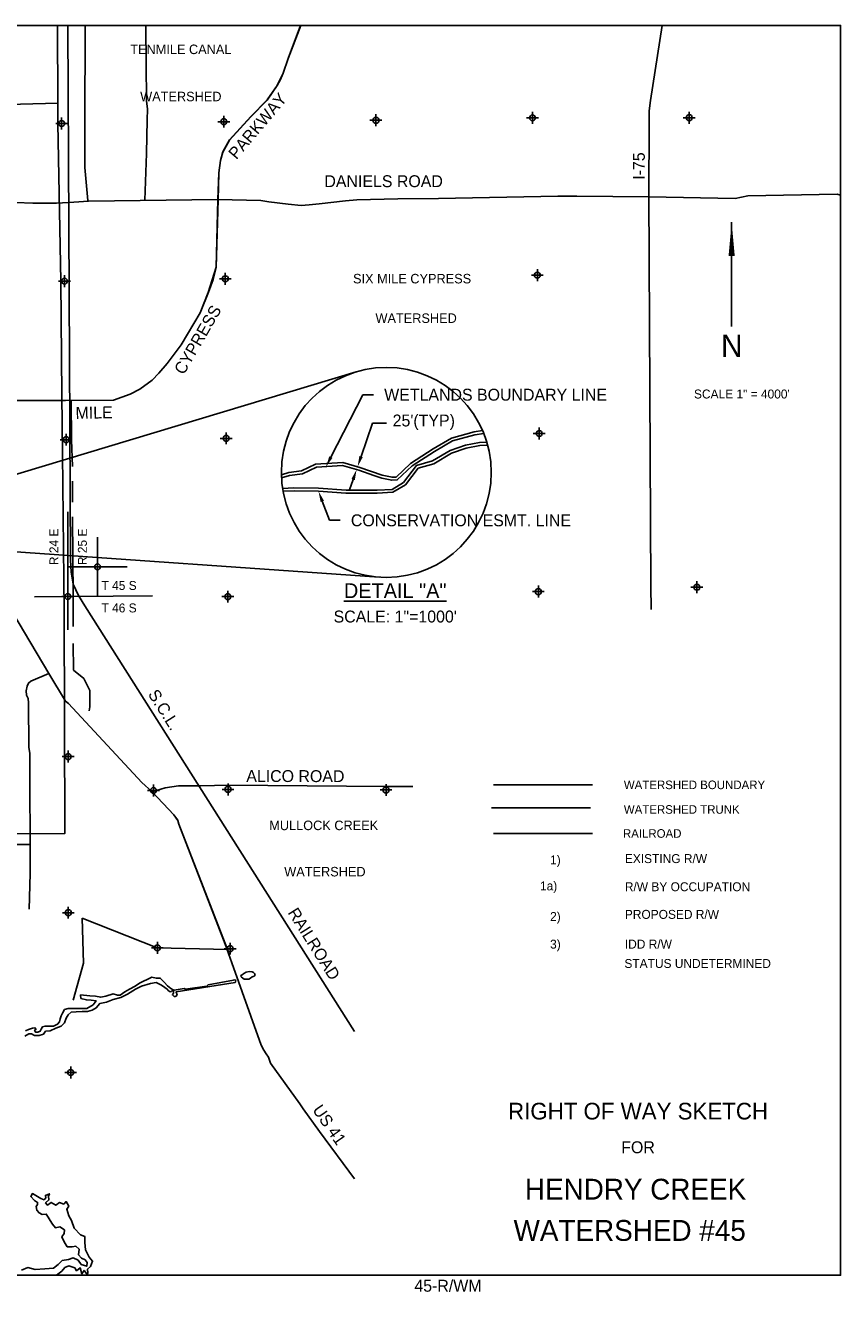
# Model space of a CAD drawing. Extents: x 182457 to 246457, y 768437 to 811090.
# Tile 7 of 7: x 219052 to 246457, y 768437 to 811090. Entities that reach past the tile are written whole.
import ezdxf
from ezdxf.enums import TextEntityAlignment as Align

# ---------------------------------------------------------------- set-up
doc = ezdxf.new("R2010")
doc.units = 0
doc.header["$LTSCALE"] = 1000
doc.header["$PDMODE"] = 34
doc.header["$PDSIZE"] = 200
for name, pattern in [('HIDDEN', [0]), ('PHANTOM', [0]), ('STREAM', [0])]:
    doc.linetypes.add(name, pattern=pattern)
doc.layers.get('0').update_dxf_attribs({"linetype": 'CONTINUOUS'})
doc.layers.get('DEFPOINTS').update_dxf_attribs({"linetype": 'CONTINUOUS'})
for name, color, linetype in [('BORDER', 1, 'CONTINUOUS'), ('DIMEN', 10, 'CONTINUOUS'), ('ESMT', 7, 'HIDDEN'), ('MAJROADS', 9, 'CONTINUOUS'), ('ROW', 6, 'PHANTOM'), ('ROWDIM', 10, 'CONTINUOUS'), ('RR', 13, 'CONTINUOUS'), ('SEC', 2, 'CONTINUOUS'), ('TEXT', 7, 'CONTINUOUS'), ('TRUNKS', 5, 'STREAM'), ('WATER', 4, 'CONTINUOUS'), ('WETLANDS', 6, 'HIDDEN'), ('WSHEDS', 3, 'CONTINUOUS')]:
    doc.layers.add(name, color=color, linetype=linetype)

# ---------------------------------------------------------------- blocks, each defined once
blk = doc.blocks.new('TEMPRW')
at = {"layer": 'TEXT', "color": 0}
for s, height, p in [('RIGHT OF WAY SKETCH', 840, (0, 1699.918276)), ('FOR', 600, (0, 0))]:
    blk.add_text(s, height=height, dxfattribs=at).set_placement(p, align=Align.CENTER)
blk = doc.blocks.new('TICK')
at = {"color": 0}
for points in [[(500, 0), (500, 1000)], [(0, 500), (1000, 500)]]:
    blk.add_lwpolyline(points, dxfattribs=at)
blk.add_point((500, 500), dxfattribs=at)

msp = doc.modelspace()

# ---------------------------------------------------------------- linework, layer by layer
at = {"color": 0}
for p, q in [((230336.865748, 796602.151006), (230721.528359, 797717.820969)), ((231187.319588, 797717.820969), (230721.528359, 797717.820969)), ((230069.585164, 795826.934204), (229952.242469, 795486.595121)), ((220477.459938, 790772.279859), (220477.459938, 794741.851244)), ((219353.385662, 791888.247299), (223322.853066, 791916.979123))]:
    msp.add_line(p, q, dxfattribs=at)
for points in [[(230393.588929, 796582.59389), (230280.142567, 796621.708122), (230219.523053, 796261.811922)], [(230126.308345, 795807.377089), (230012.861984, 795846.49132), (230186.92786, 796167.273288)]]:
    msp.add_solid(points, dxfattribs=at)
at = {"layer": 'BORDER', "color": 0}
msp.add_lwpolyline([(182457.191743, 769090.417012), (182457.191743, 811090.375012), (246457.127743, 811090.375012), (246457.127743, 769090.417012)], close=True, dxfattribs=at)
at = {"layer": 'DEFPOINTS', "color": 0}
for p in [(230186.92786, 796167.273288), (230324.135251, 796119.966687), (230356.730444, 796214.505322)]:
    msp.add_point(p, dxfattribs=at)
at = {"layer": 'DIMEN', "color": 0}
for p, q in [((216304.842662, 795276.528068), (230169.10708, 799445.79066)), ((229321.778028, 796581.912162), (230393.505753, 798678.780819)), ((230393.505753, 798678.780819), (230753.505753, 798678.780819)), ((229032.18981, 795096.679479), (229274.17232, 794457.53492)), ((229274.17232, 794457.53492), (229634.17232, 794457.53492)), ((216497.636382, 793551.683975), (230940.281959, 792546.414288))]:
    msp.add_line(p, q, dxfattribs=at)
msp.add_circle((231185.30107, 796066.588255), 3528.690851, dxfattribs=at)
for points in [[(229375.204162, 796554.605602), (229268.351894, 796609.218722), (229157.93867, 796261.355358)], [(228976.076821, 795075.434892), (229088.302799, 795117.924065), (228904.72229, 795433.357413)]]:
    msp.add_solid(points, dxfattribs=at)
at = {"layer": 'ESMT', "color": 0}
for points in [[(227657.405128, 795991.692741), (227907.722271, 796060.681344), (228336.567858, 796115.982199), (228808.717204, 796340.225108), (229723.426232, 796396.05866), (230294.273791, 796236.039234), (231048.566161, 795975.973012), (231377.523387, 795902.468263), (231510.932533, 795912.922276), (231995.297206, 796364.803534), (232754.913218, 796857.001841), (233374.131423, 797217.527169), (234137.402293, 797431.661386), (234421.077729, 797474.213395)], [(234592.195285, 796985.680704), (234325.850292, 796972.117143), (233874.573758, 796884.928604), (233374.054567, 796715.714379), (232781.010381, 796358.961999), (232258.411967, 796215.499478), (231827.83718, 795647.609547), (231408.184601, 795399.340545), (230881.684347, 795374.99734), (229827.749575, 795372.427088), (228904.72229, 795433.357413), (228081.933599, 795451.851632), (227713.880798, 795433.421281)]]:
    msp.add_lwpolyline(points, dxfattribs=at)
at = {"layer": 'MAJROADS', "color": 0}
for p, q in [((228299.082048, 811090.375012), (227886.885272, 809979.534274)), ((227886.885272, 809979.534274), (227717.927968, 809481.613223)), ((227615.647331, 809250.821267), (227519.891295, 809071.925682)), ((227717.927968, 809481.613223), (227615.647331, 809250.821267)), ((227519.891295, 809071.925682), (227179.156135, 808583.749543)), ((227179.156135, 808583.749543), (226631.835932, 808023.731604)), ((226631.835932, 808023.731604), (225916.35017, 807239.588871)), ((225916.35017, 807239.588871), (225690.397496, 806836.181543)), ((225690.397496, 806836.181543), (225607.591356, 806555.226825)), ((225607.591356, 806555.226825), (225553.375807, 806138.077856)), ((225553.375807, 806138.077856), (225532.15993, 805232.941079)), ((225532.15993, 805232.941079), (225465.121506, 802969.242513)), ((225465.121506, 802969.242513), (225362.965582, 802554.580687)), ((225362.965582, 802554.580687), (225202.653439, 802120.525826)), ((225202.653439, 802120.525826), (224929.804083, 801429.802104)), ((224929.804083, 801429.802104), (224287.343856, 800359.119395)), ((224287.343856, 800359.119395), (223815.269055, 799730.383174)), ((223538.09208, 799399.446467), (223311.912864, 799169.917188)), ((223815.269055, 799730.383174), (223538.09208, 799399.446467)), ((223311.912864, 799169.917188), (222897.072784, 798862.367724)), ((220400.978405, 798482.095906), (215004.926716, 798491.121097)), ((222011.985784, 798497.654926), (220400.978405, 798482.095906)), ((222575.603425, 798695.765291), (222011.985784, 798497.654926)), ((222897.072784, 798862.367724), (222575.603425, 798695.765291))]:
    msp.add_line(p, q, dxfattribs=at)
for points in [[(221064.545669, 811090.375012), (221052.917334, 807738.831815), (221048.408729, 806315.894693), (221153.031218, 805207.619725)], [(223097.703615, 811090.375012), (223098.90241, 811028.371964), (223106.695017, 809813.275435), (223122.557586, 808556.221458), (223153.971791, 808271.083941), (223142.995724, 807919.222598), (223117.890157, 806788.164629), (223072.81108, 805221.515918)], [(240452.878441, 811090.375012), (240061.792832, 808568.376941), (240024.256632, 808219.009428), (240021.409685, 807737.403448)], [(240021.409685, 807737.403448), (240007.694014, 805417.180658), (240073.421865, 792255.915979), (240087.703531, 791456.399164)], [(246457.127743, 805390.034574), (246339.224526, 805422.604659), (243340.700705, 805357.231827), (242908.178315, 805275.701173), (240008.796284, 805329.232268), (237588.736535, 805349.898482), (236951.217631, 805352.398433), (232941.277147, 805273.350308), (231572.132931, 805261.322123), (230196.789965, 805229.371394), (229810.657632, 805189.337975), (228932.337105, 805096.361973), (228592.167148, 805055.860141), (228320.226694, 805042.642972), (227886.887154, 805077.037805), (227238.253793, 805165.58961), (226966.88358, 805208.326638), (225526.246301, 805240.995633), (221174.728103, 805179.418603), (220680.724836, 805144.481663), (220294.877624, 805132.425343), (220102.810639, 805112.39845), (219301.446239, 805118.566758), (218736.011006, 805134.32209)], [(218198.816139, 792070.944525), (219837.3459, 789310.456076), (220400.23806, 788384.583048), (220500.157943, 788300.050535), (222969.03478, 785650.697951), (223310.25131, 785338.139337), (224041.834939, 784561.834835), (224174.521866, 784376.510806), (224215.480672, 784250.521411), (225769.077868, 780208.676705), (225990.691238, 779586.983751), (226975.632633, 776822.973005), (227066.551381, 776654.717354), (227149.402886, 776528.416661), (227224.000371, 776418.935308), (227289.534461, 776217.352276), (228276.494657, 774852.619941), (228392.549024, 774684.177511), (228939.867036, 773917.621258), (230114.143954, 772327.437661)], [(219175.174861, 781389.426652), (219209.327988, 782587.388084), (219206.143532, 786617.783243), (219165.889627, 786835.94409), (219160.293303, 788319.095773), (219144.670971, 788470.038046), (219086.839979, 788579.402225), (219079.596323, 788730.281441), (219114.246045, 788880.845374), (219156.959159, 788989.452873), (219232.808635, 789047.536092), (219837.3459, 789310.456076)], [(223310.25131, 785338.139337), (223747.377814, 785469.179638), (224200.330746, 785532.803984), (224937.71725, 785535.633674), (225884.759812, 785562.022975), (231171.641018, 785513.855556), (232078.253474, 785515.079302)]]:
    msp.add_lwpolyline(points, dxfattribs=at)
at = {"layer": 'MAJROADS', "color": 0, "linetype": 'CONTINUOUS'}
msp.add_lwpolyline([(219208.555995, 783564.458229), (211479.172088, 783564.458229)], dxfattribs=at)
at = {"layer": 'RR', "color": 0}
for points in [[(220475.177979, 811090.375012), (220564.345307, 793119.148932), (220592.086687, 792723.16358), (220663.816658, 792315.150743), (220835.556477, 791935.070866), (221047.308519, 791578.963113), (230114.143954, 777277.927115)], [(234792.94993, 783937.806533), (238116.159879, 783937.806533)]]:
    msp.add_lwpolyline(points, dxfattribs=at)
at = {"layer": 'SEC', "color": 0}
for p in [(220270.356394, 807791.531099), (225725.102797, 807854.132527), (230836.249748, 807901.83909), (236098.386995, 807982.241379), (241368.493846, 807987.193927), (225771.901236, 802575.420386), (236262.435661, 802694.515292), (220367.333577, 802495.790002), (220422.237838, 797166.762897), (225801.489094, 797213.016462), (236325.763588, 797373.821041), (220477.459943, 791896.383609), (225856.438761, 791892.367617), (236296.976067, 792062.004517), (241626.502639, 792209.069633), (220490.20047, 786517.313979), (223357.85905, 785379.052884), (225863.231078, 785415.745992), (231175.093008, 785395.33673), (220495.289236, 781272.341906), (223488.394678, 780091.508421), (225934.75564, 780061.493296), (220575.101245, 775901.287286)]:
    msp.add_point(p, dxfattribs=at)
at = {"layer": 'TEXT', "color": 0}
msp.add_line((242793.800474, 804478.358488), (242793.800474, 800966.349731), dxfattribs=at)
msp.add_lwpolyline([(242793.800474, 804478.358488, 0, 208.125, 0), (242793.800474, 803340.78617, 208.125, 208.125, 0)], format="xyseb", dxfattribs=at)
at = {"layer": 'TRUNKS', "color": 0}
msp.add_line((234716.914617, 784793.500174), (238046.935455, 784793.500174), dxfattribs=at)
at = {"layer": 'WATER', "color": 0}
msp.add_lwpolyline([(226300.245037, 779114.807472), (226291.478936, 779156.283285), (226343.853946, 779186.891062), (226391.853696, 779228.411887), (226468.23291, 779274.321822), (226575.200858, 779291.873068), (226673.458103, 779281.034464), (226725.872932, 779261.426295), (226769.573596, 779217.79488), (226776.154664, 779178.500638), (226741.254726, 779136.990201), (226675.77471, 779112.921942), (226621.221591, 779075.762528), (226562.305331, 779034.233047), (226409.474192, 779034.11186), (226357.043782, 779073.369747), (226306.794943, 779114.812666)], close=True, dxfattribs=at)
for points in [[(219032.231377, 777127.079292), (219166.753806, 777201.554685), (219258.887371, 777200.931387), (219359.056734, 777149.996753), (219518.196527, 777148.920148), (219660.868081, 777189.835762), (219728.554272, 777289.891798), (219887.807392, 777305.566749), (220072.69782, 777396.453718), (220257.361594, 777453.837572), (220367.040004, 777570.361848), (220426.74706, 777729.104997), (220486.114135, 777837.593475), (220587.246777, 777929.047078), (220763.194791, 777936.232924), (220964.326805, 777951.624558), (221140.218156, 777950.434626), (221299.69793, 777999.612692), (221434.220359, 778074.088084), (221552.444539, 778215.683032), (221778.930542, 778264.40779), (221997.324084, 778355.068105), (222257.426529, 778420.317767), (222484.36584, 778536.048754), (222753.524025, 778701.751096), (222955.222673, 778800.900516), (223257.374001, 778890.994196), (223450.243563, 778923.194051), (223608.873386, 778846.735438), (223659.757925, 778811.242998), (223814.491723, 778705.98366), (223853.606956, 778653.455609), (223921.154292, 778616.111581), (223956.105599, 778622.540929), (223980.209037, 778648.655192), (224002.047052, 778650.763363), (224028.206244, 778639.758242), (224025.873428, 778596.104677), (224027.951647, 778565.534451), (224008.206827, 778537.222159), (223995.003677, 778506.70435), (224014.57627, 778484.80643), (224049.422744, 778460.67304), (224084.321635, 778451.821019), (224119.317871, 778471.348683), (224150.0753, 778528.00322), (224121.897795, 778587.042988), (224111.049924, 778606.727903), (224121.99514, 778615.422673), (226098.728635, 778920.822453), (226118.473455, 778949.134745), (226127.34794, 778990.582794), (226094.684519, 779014.708696), (226044.451843, 779008.331765), (225194.69771, 778851.881799), (225146.490835, 778799.653273), (224434.456225, 778697.307873), (224386.511435, 778721.486192), (224054.492733, 778665.865017), (224014.965782, 778674.778241), (223936.10421, 778728.995572), (223832.073836, 778812.611603), (223717.78887, 778942.062362), (223584.692675, 779076.938906), (223444.670923, 779074.858255), (223302.521833, 779100.906804), (223142.970404, 779026.608352), (223017.014535, 778968.832881), (222891.003706, 778902.686), (222739.658807, 778803.218359), (222554.828268, 778703.970557), (222395.16692, 778612.929286), (222243.767061, 778505.090235), (222151.681551, 778505.694794), (221998.362353, 778543.13446), (221755.011335, 778469.380567), (221587.250194, 778428.622544), (221411.615627, 778463.28749), (221219.121493, 778481.315411), (220909.444921, 778508.496383), (220917.040167, 778391.202674), (221100.93761, 778339.733796), (221259.990788, 778330.302566), (221427.362478, 778312.441553), (221325.926891, 778170.748665), (221115.794286, 778054.901489), (220789.202511, 778057.071288), (220487.677543, 778050.700031), (220370.799212, 778017.771217), (220294.676038, 777901.053671), (220252.207797, 777809.232863), (220226.429238, 777708.929429), (220200.595566, 777600.253598), (220133.120358, 777525.342927), (219998.721082, 777459.245564), (219856.390318, 777460.182498), (219772.666339, 777460.733636), (219714.059553, 777461.119433), (219630.170233, 777436.553377), (219587.757106, 777353.104966), (219553.881718, 777294.718636), (219469.937283, 777261.780182), (219394.530589, 777253.903809), (219361.481907, 777321.103447), (219403.509238, 777345.945072), (219378.777841, 777404.717198), (219286.571236, 777388.578654), (219160.709699, 777347.543371), (219051.592957, 777306.397861)], [(220096.129181, 769090.417012), (220277.100084, 769228.313), (220378.459379, 769353.269718), (220512.811818, 769402.617774), (220713.377197, 769334.251622), (220771.384349, 769241.721413), (220897.644327, 769333.005026), (220954.971517, 769139.965474), (221022.714371, 769248.397288), (221139.011993, 769105.215763), (221156.216858, 769172.108665), (221140.258589, 769289.482893), (221241.391231, 769380.936496), (221309.587392, 769556.374539), (221201.665549, 769699.499401), (221077.67211, 769943.246932), (221054.188015, 770186.314503), (221055.547938, 770387.333189), (220905.180567, 770446.983582), (220688.940236, 770674.602855), (220598.506575, 770926.499511), (220507.449616, 771086.262603), (220441.916637, 771304.486155), (220509.602828, 771404.54219), (220418.545869, 771564.305282), (220342.597226, 771481.057467), (220200.548971, 771532.275418), (220074.288993, 771440.991805), (219924.148276, 771534.145312), (219797.888299, 771442.861699), (219731.448705, 771527.072793), (219840.957125, 771618.469732), (219825.055519, 771744.219739), (219859.125269, 771827.750871), (219724.716166, 771770.027036), (219740.901089, 771686.155923), (219681.873995, 771627.922117), (219573.215526, 771662.161856), (219406.379916, 771763.804469), (219289.572323, 771831.603986), (219230.318574, 771739.867066), (219363.424417, 771604.947992), (219463.480452, 771537.261802), (219463.027145, 771470.255573), (219412.262502, 771395.213546), (219436.596549, 771277.782655), (219511.355259, 771185.139119), (219611.467958, 771125.828708), (219753.969521, 771141.616986), (219820.295789, 771040.654335), (219886.508729, 770922.940127), (219961.097448, 770805.169255), (220069.132619, 770678.795951), (220211.804172, 770719.711565), (220361.831562, 770609.806501), (220352.662495, 770492.602263), (220276.487199, 770375.851334), (220350.735938, 770207.825791), (220458.544454, 770047.949372), (220626.060026, 770046.816103), (220751.810033, 770062.717708), (220860.015193, 769961.47174), (220841.960376, 769768.942158), (220941.733095, 769659.377075), (221058.654015, 769608.329115), (221133.412724, 769515.685579), (221115.811215, 769390.162227), (220931.94073, 769450.039273), (220824.018886, 769593.164134), (220657.013285, 769669.679411), (220497.476847, 769612.125567), (220287.855728, 769580.039039), (220152.936655, 769446.933196), (220001.322688, 769322.316459), (219708.000446, 769299.172344), (219381.17509, 769276.254883), (219138.730817, 769344.904353), (218920.337275, 769254.244038)]]:
    msp.add_lwpolyline(points, dxfattribs=at)
at = {"layer": 'WETLANDS', "color": 0}
for points in [[(227661.082901, 795888.977958), (227927.499585, 795962.403671), (228365.11623, 796018.835579), (228834.132181, 796241.590311), (229712.679393, 796295.216557), (230264.454765, 796140.543428), (230763.091511, 795968.622592), (231033.08042, 795876.967228), (231370.368219, 795801.601032), (231553.591034, 795815.958471), (232057.070416, 796285.672529), (232807.289972, 796771.782339), (233413.424279, 797124.689874), (234158.406849, 797333.693343), (234460.829091, 797379.057418)], [(234564.023893, 797084.375664), (234313.763433, 797071.631205), (233848.958655, 796981.828952), (233331.777954, 796806.981847), (232741.260704, 796451.749573), (232199.223935, 796302.95088), (231760.017289, 795723.676291), (231378.695325, 795498.083913), (230879.25192, 795474.991705), (229830.924749, 795472.435129), (228909.141367, 795533.283342), (228080.554747, 795551.907884), (227697.230525, 795532.712812)]]:
    msp.add_lwpolyline(points, dxfattribs=at)
at = {"layer": 'WSHEDS', "color": 0}
for p, q in [((220143.62467, 808479.995538), (220133.261608, 811090.375012)), ((227885.268746, 809977.841725), (228312.907984, 811090.375012)), ((227716.311442, 809479.920675), (227885.268746, 809977.841725)), ((227518.274769, 809070.233134), (227716.311442, 809479.920675)), ((227177.539609, 808582.056995), (227518.274769, 809070.233134)), ((226630.219406, 808022.039055), (227177.539609, 808582.056995)), ((225914.733644, 807237.896323), (226630.219406, 808022.039055)), ((225688.78097, 806834.488995), (225914.733644, 807237.896323)), ((225605.97483, 806553.534277), (225688.78097, 806834.488995)), ((225551.759281, 806136.385308), (225605.97483, 806553.534277)), ((225524.629775, 805239.303084), (225551.759281, 806136.385308)), ((225463.50498, 802967.549965), (225524.629775, 805239.303084)), ((225201.036913, 802118.833278), (225463.50498, 802967.549965)), ((225463.50498, 802967.549965), (225463.50498, 802967.549965)), ((224928.187557, 801428.109556), (225201.036913, 802118.833278)), ((224285.72733, 800357.426847), (224928.187557, 801428.109556)), ((223813.652529, 799728.690626), (224285.72733, 800357.426847)), ((223310.296338, 799168.224639), (223536.475554, 799397.753919)), ((223536.475554, 799397.753919), (223813.652529, 799728.690626)), ((222895.456258, 798860.675175), (223310.296338, 799168.224639)), ((220590.060348, 798482.245113), (222010.369258, 798495.962378)), ((220603.611601, 797166.955673), (220590.060348, 798482.245113)), ((222010.369258, 798495.962378), (222573.986899, 798694.072742)), ((222573.986899, 798694.072742), (222895.456258, 798860.675175)), ((220638.097071, 796271.978635), (220603.611601, 797166.955673)), ((220638.097071, 795071.978635), (220638.097071, 795771.978635)), ((220658.841146, 791895.866469), (220638.097071, 794571.978634)), ((220661.214503, 790893.831866), (220658.841146, 791895.866469)), ((220664.713372, 789416.603849), (220662.582171, 790316.400283)), ((221018.686077, 789139.635169), (220664.713372, 789416.603849)), ((221216.517255, 788743.972812), (221018.686077, 789139.635169)), ((221216.517255, 788190.045513), (221216.517255, 788743.972812)), ((221199.311626, 788052.400481), (221216.517255, 788190.045513)), ((221084.38406, 787669.690045), (222967.418254, 785649.005402)), ((222967.418254, 785649.005402), (223308.634785, 785336.446789)), ((223308.634785, 785336.446789), (223745.761288, 785467.48709)), ((223308.634785, 785336.446789), (224040.218413, 784560.142287)), ((223745.761288, 785467.48709), (224198.71422, 785531.111435)), ((224198.71422, 785531.111435), (224936.100724, 785533.941126)), ((224936.100724, 785533.941126), (225883.143286, 785560.330427)), ((225883.143286, 785560.330427), (231170.024492, 785512.163008)), ((231170.024492, 785512.163008), (231914.165669, 785514.911412)), ((224040.218413, 784560.142287), (224172.905341, 784374.818258)), ((224172.905341, 784374.818258), (224213.864147, 784248.828862)), ((224213.864147, 784248.828862), (225845.766834, 780039.400954)), ((220959.717191, 781086.786497), (221002.167134, 779572.867405)), ((223486.778152, 780089.815873), (220959.717191, 781086.786497)), ((225845.766834, 780039.400954), (223486.778152, 780089.815873)), ((221002.167134, 779572.867405), (220661.342671, 778332.023532))]:
    msp.add_line(p, q, dxfattribs=at)
msp.add_lwpolyline([(215946.298787, 808364.711006), (220143.62467, 808479.995538), (220146.346896, 807794.286768, 0.003585), (220146.362871, 807792.852837), (220243.308986, 802498.808323, -0.002002), (220243.320442, 802498.007632), (220282.697903, 798676.017217), (220303.093968, 796696.367904, 0.000044), (220303.09415, 796696.350411), (220358.299025, 791427.615041, -0.002027), (220358.304233, 791426.804169), (220376.060188, 783930.213192), (217538.361056, 783921.535482)], format="xyb", dxfattribs=at)
msp.add_lwpolyline([(234792.94993, 785570.963286), (238116.159879, 785570.963286)], dxfattribs=at)

# ---------------------------------------------------------------- block references
at = {"color": 0, "xscale": 2, "yscale": 2, "zscale": 2}
msp.add_blockref('TICK', (220477.459938, 791896.38358), dxfattribs=at)
msp.add_blockref('TICK', (220477.459938, 791896.38358), dxfattribs=at)
at = {"layer": 'TEXT', "color": 0, "xscale": 0.667, "yscale": 0.667, "zscale": 0.667}
msp.add_blockref('TEMPRW', (239647.154083, 773189.019271), dxfattribs=at)

# ---------------------------------------------------------------- texts
at = {"color": 0}
msp.add_text("25'(TYP)", height=400, dxfattribs=at).set_placement((231398.084003, 797612.587759))
at = {"layer": 'DIMEN', "color": 0}
for s, p in [('WETLANDS BOUNDARY LINE', (231113.505753, 798478.780819)), ('CONSERVATION ESMT. LINE', (229994.17232, 794257.53492))]:
    msp.add_text(s, height=400, dxfattribs=at).set_placement(p)
for s, height, p in [('%%uDETAIL "A"', 500, (231484.138328, 791844.382696)), ('SCALE: 1"=1000\'', 400, (231484.138328, 791024.467898))]:
    msp.add_text(s, height=height, dxfattribs=at).set_placement(p, align=Align.CENTER)
at = {"layer": 'MAJROADS', "color": 0}
for s, rotation, p in [('PARKWAY', 49.777562, (226146.191859, 806559.689106)), ('I-75', 90, (239874.42562, 805902.058775)), ('CYPRESS', 59.885467, (224375.347897, 799322.280848)), ('MILE', 0.982648, (220739.773117, 797866.343076)), ('ALICO ROAD', 359.868307, (226477.654209, 785666.196157)), ('US 41', 304.606607, (228685.051479, 774643.37827))]:
    msp.add_text(s, height=400, rotation=rotation, dxfattribs=at).set_placement(p)
msp.add_text('DANIELS ROAD', height=400, dxfattribs=at).set_placement((229102.847086, 805654.160606))
at = {"layer": 'ROW', "color": 0}
for s, p in [('1)', (236690.694052, 782897.644946)), ('EXISTING R/W', (239203.965129, 782939.485712)), ('1a)', (236350.775776, 782022.830674)), ('R/W BY OCCUPATION', (239203.965129, 781994.061392))]:
    msp.add_text(s, height=300, dxfattribs=at).set_placement(p)
at = {"layer": 'ROWDIM', "color": 0}
for s, p in [('2)', (236690.694052, 780993.994967)), ('PROPOSED R/W', (239203.965129, 781065.225685)), ('3)', (236690.694052, 780065.159259)), ('IDD R/W ', (239203.965129, 780065.159259)), ('STATUS UNDETERMINED', (239189.186074, 779414.880819))]:
    msp.add_text(s, height=300, dxfattribs=at).set_placement(p)
at = {"layer": 'TEXT', "color": 0}
for s, height, p in [('TENMILE CANAL', 320, (224277.882767, 810125.357311)), ('WATERSHED', 320, (224277.882767, 808540.338517)), ('SIX MILE CYPRESS', 320, (232051.630536, 802419.345813)), ('WATERSHED', 320, (232187.705631, 801090.868586)), ('N', 749.25, (242797.497029, 799951.809809)), ('SCALE 1" = 4000\'', 300, (243138.328748, 798552.749322)), ('MULLOCK CREEK', 320, (229080.885408, 784046.36556)), ('WATERSHED', 320, (229120.858817, 782490.954544)), ('HENDRY CREEK', 699.9993, (239563.013829, 771630.156001)), ('WATERSHED #45', 700.35, (239366.686572, 770243.835241)), ('45-R/WM', 400, (233257.127743, 768534.92537))]:
    msp.add_text(s, height=height, dxfattribs=at).set_placement(p, align=Align.CENTER)
for s, height, rotation, p in [('R 24 E', 300, 90, (220161.942523, 792952.335506)), ('R 25 E', 300, 90, (221117.44855, 792952.335506)), ('S.C.L.', 400, 302.203615, (223159.454083, 788614.880615)), ('RAILROAD', 400, 302.203615, (227859.068622, 781275.086398))]:
    msp.add_text(s, height=height, rotation=rotation, dxfattribs=at).set_placement(p)
for s, height, p in [('T 45 S', 300, (221610.324269, 792118.421305)), ('T 46 S', 300, (221610.324269, 791363.065875)), ('WATERSHED BOUNDARY', 288, (239169.739531, 785424.134326)), ('WATERSHED TRUNK', 288, (239169.739531, 784597.378888)), ('RAILROAD', 288, (239138.210095, 783789.703914))]:
    msp.add_text(s, height=height, dxfattribs=at).set_placement(p)

doc.saveas('drawing.dxf')
